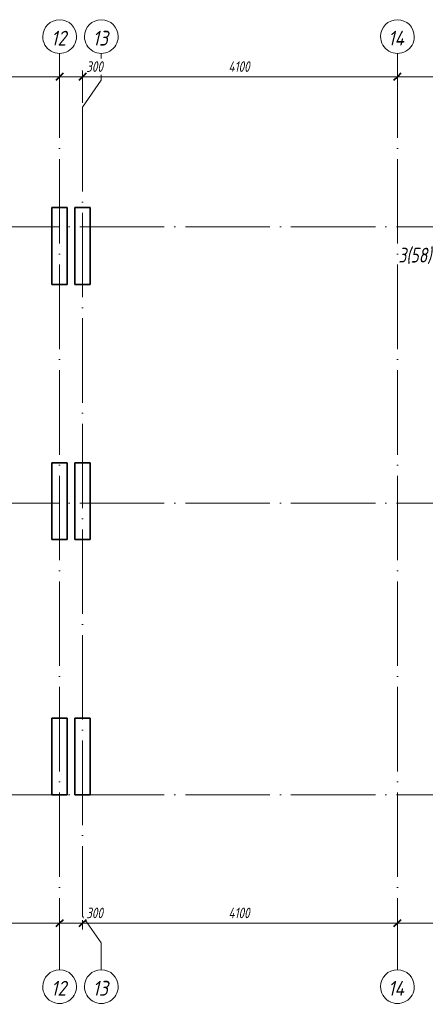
# Model space of a CAD drawing. Header units: millimetres. Extents: x 25797 to 55815, y 6273 to 19097.
# Tile 6 of 9: x 40580 to 45863, y 6273 to 19097. Entities that reach past the tile are written whole.
import ezdxf

# ---------------------------------------------------------------- set-up
doc = ezdxf.new("R2010")
doc.units = ezdxf.units.MM
doc.linetypes.add('ADSK_Линия сетки', pattern=[1375, 1100, -137.5, 0, -137.5])
doc.linetypes.add('ADSK_Пунктирная_п5', pattern=[275, 0, -275])
for name, color, linetype, lineweight in [('A-____-____-DIMS', 211, 'Continuous', 9), ('A-____-____-DIMS-55', 211, 'Continuous', 9), ('G-____-____-SYMB', 111, 'ADSK_Пунктирная_п5', 20), ('S-COLS-____-MCUT', 52, 'Continuous', 50), ('S-GRID-____-IDEN', 1, 'Continuous', 20), ('S-GRID-____-OTLN', 1, 'Continuous', 9)]:
    doc.layers.add(name, color=color, linetype=linetype, lineweight=lineweight)
doc.styles.add('GOST Common_I', font='GOST Common Italic.ttf', dxfattribs={"width": 0.9, "height": 192.5})
doc.styles.add('GOST Common_I_1', font='GOST Common Italic.ttf', dxfattribs={"width": 0.8, "height": 137.5})
doc.styles.add('GOST Common_I_2', font='GOST Common Italic.ttf', dxfattribs={"width": 0.8, "height": 192.5})
doc.dimstyles.new('ADSK_Округление_5мм__Узкий_', dxfattribs={"dimscale": 304.8, "dimtxt": 0.453694, "dimasz": 0.324803, "dimexe": 0.270669, "dimexo": 0.000592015, "dimgap": 0.072178, "dimtad": 1, "dimdec": 0, "dimlfac": 304.8, "dimrnd": 5, "dimdsep": 46, "dimtxsty": 'GOST Common_I_1', "dimblk1": 'OBLIQUE', "dimblk2": 'OBLIQUE', "dimsah": 1, "dimcen": 0.09, "dimdle": 0.270669, "dimazin": 0, "dimtfac": 1, "dimtdec": 4, "dimtix": 1, "dimtmove": 0, "dimatfit": 3, "dimfxl": 1, "dimtvp": 1, "dimtfill": 1, "dimtolj": 1, "dimtzin": 0, "dimlwd": 20, "dimlwe": 20, "dimarcsym": 2})
doc.dimstyles.new('ADSK_Округление_5мм__Узкий__1', dxfattribs={"dimscale": 304.8, "dimtxt": 0.453694, "dimasz": 0.324803, "dimexe": 0.270669, "dimexo": 0.000592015, "dimgap": 0.072178, "dimtad": 1, "dimdec": 0, "dimlfac": 304.8, "dimrnd": 5, "dimdsep": 46, "dimtxsty": 'GOST Common_I_1', "dimblk1": 'OBLIQUE', "dimblk2": 'OBLIQUE', "dimsah": 1, "dimcen": 0.09, "dimdle": 0.270669, "dimazin": 0, "dimtfac": 1, "dimtdec": 4, "dimtix": 1, "dimtmove": 1, "dimatfit": 3, "dimfxl": 1, "dimtvp": 1, "dimtfill": 1, "dimtolj": 1, "dimtzin": 0, "dimlwd": 20, "dimlwe": 20, "dimarcsym": 2})

# ---------------------------------------------------------------- blocks, each defined once
blk = doc.blocks.new('Ось сетки - Круг_Ø8 мм-6408-КЖ1_ПЭ_ВЭ15_Армирование_Горизонтальное')
at = {"layer": 'S-GRID-____-IDEN'}
for start, end in [(90, 270), (270, 90)]:
    blk.add_arc((26017, 9000), 220, start, end, dxfattribs=at)
blk = doc.blocks.new('DIMBLOCK6-КЖ1_ПЭ_ВЭ15_Армирование_Горизонтальное')
at = {"layer": 'A-____-____-DIMS-55', "lineweight": 40}
for p, q in [((37000, 7330), (36951, 7281)), ((37000, 7330), (37050, 7380)), ((41100, 7330), (41050, 7281)), ((41100, 7330), (41149, 7380))]:
    blk.add_line(p, q, dxfattribs=at)
at = {"layer": 'A-____-____-DIMS-55', "lineweight": 20}
for p, q in [((37000, 7330), (37000, 7345)), ((37000, 7330), (41100, 7330)), ((37000, 7330), (37000, 7248)), ((41100, 7330), (41100, 7345)), ((41100, 7330), (41100, 7248))]:
    blk.add_line(p, q, dxfattribs=at)
at = {"layer": 'A-____-____-DIMS-55', "color": 0, "lineweight": 20, "insert": (38900, 7532), "char_height": 137.5, "width": 360.01, "attachment_point": 1, "line_spacing_factor": 1.022761, "style": 'GOST Common_I_1', "bg_fill": 3, "box_fill_scale": 1.25, "bg_fill_color": 256, "bg_fill_true_color": 13158600, "bg_fill_transparency": 0}
blk.add_mtext('4100', dxfattribs=at)
blk = doc.blocks.new('_Oblique')
at = {"color": 0, "linetype": 'ByBlock', "lineweight": -2}
blk.add_line((-0.5, -0.5), (0.5, 0.5), dxfattribs=at)
blk = doc.blocks.new('DIMBLOCK7-КЖ1_ПЭ_ВЭ15_Армирование_Горизонтальное')
at = {"layer": 'A-____-____-DIMS-55', "lineweight": 40}
for p, q in [((41100, 7330), (41050, 7281)), ((41100, 7330), (41149, 7380)), ((41400, 7330), (41350, 7281)), ((41400, 7330), (41449, 7380))]:
    blk.add_line(p, q, dxfattribs=at)
at = {"layer": 'A-____-____-DIMS-55', "lineweight": 20}
for p, q in [((41100, 7330), (41100, 7345)), ((41100, 7330), (41400, 7330)), ((41100, 7330), (41100, 7248)), ((41420, 7330), (41250, 7330)), ((41400, 7330), (41400, 7367)), ((41400, 7330), (41400, 7248)), ((41679, 7330), (41420, 7330))]:
    blk.add_line(p, q, dxfattribs=at)
at = {"layer": 'A-____-____-DIMS-55', "color": 0, "lineweight": 20, "insert": (41447, 7532), "char_height": 137.5, "width": 278.45, "attachment_point": 1, "line_spacing_factor": 1.022761, "style": 'GOST Common_I_1', "bg_fill": 3, "box_fill_scale": 1.25, "bg_fill_color": 256, "bg_fill_true_color": 13158600, "bg_fill_transparency": 0}
blk.add_mtext('300', dxfattribs=at)
blk = doc.blocks.new('DIMBLOCK8-КЖ1_ПЭ_ВЭ15_Армирование_Горизонтальное')
at = {"layer": 'A-____-____-DIMS-55', "lineweight": 40}
for p, q in [((41400, 7330), (41350, 7281)), ((41400, 7330), (41449, 7380)), ((45500, 7330), (45451, 7281)), ((45500, 7330), (45550, 7380))]:
    blk.add_line(p, q, dxfattribs=at)
at = {"layer": 'A-____-____-DIMS-55', "lineweight": 20}
for p, q in [((41400, 7330), (41400, 7367)), ((41400, 7330), (45500, 7330)), ((41400, 7330), (41400, 7248)), ((45500, 7330), (45500, 7345)), ((45500, 7330), (45500, 7248))]:
    blk.add_line(p, q, dxfattribs=at)
at = {"layer": 'A-____-____-DIMS-55', "color": 0, "lineweight": 20, "insert": (43300, 7532), "char_height": 137.5, "width": 360.01, "attachment_point": 1, "line_spacing_factor": 1.022761, "style": 'GOST Common_I_1', "bg_fill": 3, "box_fill_scale": 1.25, "bg_fill_color": 256, "bg_fill_true_color": 13158600, "bg_fill_transparency": 0}
blk.add_mtext('4100', dxfattribs=at)
blk = doc.blocks.new('DIMBLOCK9-КЖ1_ПЭ_ВЭ15_Армирование_Горизонтальное')
at = {"layer": 'A-____-____-DIMS-55', "lineweight": 40}
for p, q in [((45500, 7330), (45451, 7281)), ((45500, 7330), (45550, 7380)), ((47250, 7330), (47201, 7281)), ((47250, 7330), (47300, 7380))]:
    blk.add_line(p, q, dxfattribs=at)
at = {"layer": 'A-____-____-DIMS-55', "lineweight": 20}
for p, q in [((45500, 7330), (45500, 7345)), ((45500, 7330), (47250, 7330)), ((45500, 7330), (45500, 7248)), ((47250, 7330), (47250, 7345)), ((47250, 7330), (47250, 7248))]:
    blk.add_line(p, q, dxfattribs=at)
at = {"layer": 'A-____-____-DIMS-55', "color": 0, "lineweight": 20, "insert": (46231, 7532), "char_height": 137.5, "width": 345.95, "attachment_point": 1, "line_spacing_factor": 1.022761, "style": 'GOST Common_I_1', "bg_fill": 3, "box_fill_scale": 1.25, "bg_fill_color": 256, "bg_fill_true_color": 13158600, "bg_fill_transparency": 0}
blk.add_mtext('1750', dxfattribs=at)
blk = doc.blocks.new('DIMBLOCK18-КЖ1_ПЭ_ВЭ15_Армирование_Горизонтальное')
at = {"layer": 'A-____-____-DIMS-55', "lineweight": 40}
for p, q in [((37000, 18354), (36951, 18304)), ((37000, 18354), (37050, 18403)), ((41100, 18354), (41051, 18304)), ((41100, 18354), (41150, 18403))]:
    blk.add_line(p, q, dxfattribs=at)
at = {"layer": 'A-____-____-DIMS-55', "lineweight": 20}
for p, q in [((37000, 18354), (37000, 18369)), ((37000, 18354), (41100, 18354)), ((37000, 18354), (37000, 18271)), ((41100, 18354), (41100, 18369)), ((41100, 18354), (41100, 18271))]:
    blk.add_line(p, q, dxfattribs=at)
at = {"layer": 'A-____-____-DIMS-55', "color": 0, "lineweight": 20, "insert": (38900, 18555), "char_height": 137.5, "width": 360.01, "attachment_point": 1, "line_spacing_factor": 1.022761, "style": 'GOST Common_I_1', "bg_fill": 3, "box_fill_scale": 1.25, "bg_fill_color": 256, "bg_fill_true_color": 13158600, "bg_fill_transparency": 0}
blk.add_mtext('4100', dxfattribs=at)
blk = doc.blocks.new('DIMBLOCK19-КЖ1_ПЭ_ВЭ15_Армирование_Горизонтальное')
at = {"layer": 'A-____-____-DIMS-55', "lineweight": 40}
for p, q in [((41100, 18354), (41051, 18304)), ((41100, 18354), (41150, 18403)), ((41400, 18354), (41350, 18304)), ((41400, 18354), (41449, 18403))]:
    blk.add_line(p, q, dxfattribs=at)
at = {"layer": 'A-____-____-DIMS-55', "lineweight": 20}
for p, q in [((41100, 18354), (41100, 18369)), ((41100, 18354), (41400, 18354)), ((41100, 18354), (41100, 18271)), ((41420, 18354), (41250, 18354)), ((41400, 18354), (41400, 18436)), ((41400, 18354), (41400, 18014)), ((41679, 18354), (41420, 18354))]:
    blk.add_line(p, q, dxfattribs=at)
at = {"layer": 'A-____-____-DIMS-55', "color": 0, "lineweight": 20, "insert": (41447, 18555), "char_height": 137.5, "width": 278.45, "attachment_point": 1, "line_spacing_factor": 1.022761, "style": 'GOST Common_I_1', "bg_fill": 3, "box_fill_scale": 1.25, "bg_fill_color": 256, "bg_fill_true_color": 13158600, "bg_fill_transparency": 0}
blk.add_mtext('300', dxfattribs=at)
blk = doc.blocks.new('DIMBLOCK20-КЖ1_ПЭ_ВЭ15_Армирование_Горизонтальное')
at = {"layer": 'A-____-____-DIMS-55', "lineweight": 40}
for p, q in [((41400, 18354), (41350, 18304)), ((41400, 18354), (41449, 18403)), ((45500, 18354), (45451, 18304)), ((45500, 18354), (45550, 18403))]:
    blk.add_line(p, q, dxfattribs=at)
at = {"layer": 'A-____-____-DIMS-55', "lineweight": 20}
for p, q in [((41400, 18354), (41400, 18436)), ((41400, 18354), (45500, 18354)), ((41400, 18354), (41400, 18014)), ((45500, 18354), (45500, 18369)), ((45500, 18354), (45500, 18271))]:
    blk.add_line(p, q, dxfattribs=at)
at = {"layer": 'A-____-____-DIMS-55', "color": 0, "lineweight": 20, "insert": (43300, 18555), "char_height": 137.5, "width": 360.01, "attachment_point": 1, "line_spacing_factor": 1.022761, "style": 'GOST Common_I_1', "bg_fill": 3, "box_fill_scale": 1.25, "bg_fill_color": 256, "bg_fill_true_color": 13158600, "bg_fill_transparency": 0}
blk.add_mtext('4100', dxfattribs=at)
blk = doc.blocks.new('DIMBLOCK21-КЖ1_ПЭ_ВЭ15_Армирование_Горизонтальное')
at = {"layer": 'A-____-____-DIMS-55', "lineweight": 40}
for p, q in [((45500, 18354), (45451, 18304)), ((45500, 18354), (45550, 18403)), ((47250, 18354), (47201, 18304)), ((47250, 18354), (47300, 18403))]:
    blk.add_line(p, q, dxfattribs=at)
at = {"layer": 'A-____-____-DIMS-55', "lineweight": 20}
for p, q in [((45500, 18354), (45500, 18369)), ((45500, 18354), (47250, 18354)), ((45500, 18354), (45500, 18271)), ((47250, 18354), (47250, 18369)), ((47250, 18354), (47250, 18271))]:
    blk.add_line(p, q, dxfattribs=at)
at = {"layer": 'A-____-____-DIMS-55', "color": 0, "lineweight": 20, "insert": (46231, 18555), "char_height": 137.5, "width": 345.95, "attachment_point": 1, "line_spacing_factor": 1.022761, "style": 'GOST Common_I_1', "bg_fill": 3, "box_fill_scale": 1.25, "bg_fill_color": 256, "bg_fill_true_color": 13158600, "bg_fill_transparency": 0}
blk.add_mtext('1750', dxfattribs=at)

msp = doc.modelspace()

# ---------------------------------------------------------------- linework, layer by layer
at = {"layer": 'S-COLS-____-MCUT', "lineweight": 35}
for p, q in [((41199.9984, 16650.001), (40999.9984, 16650.001)), ((40999.9984, 16650.001), (40999.9984, 15650.001)), ((41199.9984, 15650.001), (41199.9984, 16650.001)), ((41499.9992, 16650.001), (41299.9992, 16650.001)), ((41299.9992, 16650.001), (41299.9992, 15650.001)), ((41499.9992, 15650.001), (41499.9992, 16650.001)), ((40999.9984, 15650.001), (41199.9984, 15650.001)), ((41299.9992, 15650.001), (41499.9992, 15650.001)), ((41199.9984, 13325.0005), (40999.9984, 13325.0005)), ((40999.9984, 13325.0005), (40999.9984, 12325.0005)), ((41199.9984, 12325.0005), (41199.9984, 13325.0005)), ((41499.9992, 13325.0005), (41299.9992, 13325.0005)), ((41299.9992, 13325.0005), (41299.9992, 12325.0005)), ((41499.9992, 12325.0005), (41499.9992, 13325.0005)), ((40999.9984, 12325.0005), (41199.9984, 12325.0005)), ((41299.9992, 12325.0005), (41499.9992, 12325.0005)), ((41199.9984, 10000), (40999.9984, 10000)), ((40999.9984, 10000), (40999.9984, 9000)), ((41199.9984, 9000), (41199.9984, 10000)), ((41499.9992, 10000), (41299.9992, 10000)), ((41299.9992, 10000), (41299.9992, 9000)), ((41499.9992, 9000), (41499.9992, 10000)), ((40999.9984, 9000), (41199.9984, 9000)), ((41299.9992, 9000), (41499.9992, 9000))]:
    msp.add_line(p, q, dxfattribs=at)
at = {"layer": 'S-GRID-____-OTLN', "linetype": 'ADSK_Линия сетки'}
for p, q in [((41100, 18657.131), (41100, 6723.1038)), ((45500, 18657.131), (45500, 6723.1038)), ((41400, 17958.631), (41400, 7421.6038)), ((26237.1095, 16400.001), (55197.9827, 16400.001)), ((26237.1095, 12800.001), (55197.9827, 12800.001)), ((26237.1095, 9000), (55197.9827, 9000))]:
    msp.add_line(p, q, dxfattribs=at)
at = {"layer": 'S-GRID-____-OTLN'}
for p, q in [((41643.0638, 18307.881), (41643.0638, 18657.131)), ((41400, 17958.631), (41643.0638, 18307.881)), ((41400, 7421.6038), (41643.0638, 7072.3538)), ((41643.0638, 7072.3538), (41643.0638, 6723.1038))]:
    msp.add_line(p, q, dxfattribs=at)

# ---------------------------------------------------------------- block references
at = {"layer": 'S-GRID-____-IDEN', "rotation": 269.9999999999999}
for p in [(32100, 44894.2405), (32643.0638, 44894.2405), (36500, 44894.2405), (32100, 32520.2133), (32643.0638, 32520.2133), (36500, 32520.2133)]:
    msp.add_blockref('Ось сетки - Круг_Ø8 мм-6408-КЖ1_ПЭ_ВЭ15_Армирование_Горизонтальное', p, dxfattribs=at)

# ---------------------------------------------------------------- texts
at = {"layer": 'G-____-____-SYMB', "linetype": 'Continuous', "lineweight": 9, "insert": (45512.6272, 16126.9024), "char_height": 192.5, "width": 567.915425, "attachment_point": 1, "style": 'GOST Common_I_2'}
msp.add_mtext('3(58)', dxfattribs=at)
at = {"layer": 'S-GRID-____-IDEN', "lineweight": 9, "char_height": 192.5, "attachment_point": 1, "style": 'GOST Common_I'}
for s, insert, width in [('12', (40989.0819, 18952.6345), 261.911306), ('13', (41530.4132, 18952.6345), 265.879659), ('14', (45379.1819, 18952.6345), 285.721425), ('12', (40989.0819, 6578.6073), 261.911306), ('13', (41530.4132, 6578.6073), 265.879659), ('14', (45379.1819, 6578.6073), 285.721425)]:
    msp.add_mtext(s, dxfattribs=dict(at, insert=insert, width=width))

# ---------------------------------------------------------------- next in the draw order: dimensions: what is measured, and where the dimension line sits
at = {"layer": 'A-____-____-DIMS', "lineweight": 20}
for base, p1, p2, picture, middle in [((41100, 18353.6425), (37000, 18423.6461), (41100, 18423.6461), 'DIMBLOCK18-КЖ1_ПЭ_ВЭ15_Армирование_Горизонтальное', (39050, 18444.3925)), ((41100, 7330.4283), (37000, 7400.4319), (41100, 7400.4319), 'DIMBLOCK6-КЖ1_ПЭ_ВЭ15_Армирование_Горизонтальное', (39050, 7421.1783))]:
    dim = msp.add_linear_dim(base=base, p1=p1, p2=p2, dimstyle='ADSK_Округление_5мм__Узкий_', override={"dimpost": '<>', "dimfxl": 4100}, dxfattribs=at)
    dim.commit()
    dim.dimension.update_dxf_attribs({"geometry": picture, "text_midpoint": middle})

# ---------------------------------------------------------------- next in the draw order: dimensions: what is measured, and where the dimension line sits
for base, p1, p2, override, picture, middle in [((41400, 18353.6425), (41100, 18423.6461), (41400, 17958.631), {"dimpost": '<>', "dimfxl": 553.388683}, 'DIMBLOCK19-КЖ1_ПЭ_ВЭ15_Армирование_Горизонтальное', (41586.5539, 18463.6648)), ((41400, 7330.4283), (41100, 7400.4319), (41400, 7421.6038), {"dimpost": '<>', "dimfxl": 300.746154}, 'DIMBLOCK7-КЖ1_ПЭ_ВЭ15_Армирование_Горизонтальное', (41586.5539, 7440.4505))]:
    dim = msp.add_linear_dim(base=base, p1=p1, p2=p2, dimstyle='ADSK_Округление_5мм__Узкий__1', override=override, dxfattribs=at)
    dim.commit()
    dim.dimension.update_dxf_attribs({"geometry": picture, "text_midpoint": middle, "dimtype": 160})

# ---------------------------------------------------------------- next in the draw order: dimensions: what is measured, and where the dimension line sits
for base, p1, p2, override, picture, middle in [((45500, 18353.6425), (41400, 17958.631), (45500, 18423.6461), {"dimpost": '<>', "dimfxl": 4126.286349}, 'DIMBLOCK20-КЖ1_ПЭ_ВЭ15_Армирование_Горизонтальное', (43450, 18444.3925)), ((45500, 7330.4283), (41400, 7421.6038), (45500, 7400.4319), {"dimpost": '<>', "dimfxl": 4100.054664}, 'DIMBLOCK8-КЖ1_ПЭ_ВЭ15_Армирование_Горизонтальное', (43450, 7421.1783))]:
    dim = msp.add_linear_dim(base=base, p1=p1, p2=p2, dimstyle='ADSK_Округление_5мм__Узкий_', override=override, dxfattribs=at)
    dim.commit()
    dim.dimension.update_dxf_attribs({"geometry": picture, "text_midpoint": middle})

# ---------------------------------------------------------------- next in the draw order: dimensions: what is measured, and where the dimension line sits
for base, p1, p2, picture, middle in [((47250, 18353.6425), (45500, 18423.6461), (47250, 18423.6461), 'DIMBLOCK21-КЖ1_ПЭ_ВЭ15_Армирование_Горизонтальное', (46375, 18444.3925)), ((47250, 7330.4283), (45500, 7400.4319), (47250, 7400.4319), 'DIMBLOCK9-КЖ1_ПЭ_ВЭ15_Армирование_Горизонтальное', (46375, 7421.1783))]:
    dim = msp.add_linear_dim(base=base, p1=p1, p2=p2, dimstyle='ADSK_Округление_5мм__Узкий_', override={"dimpost": '<>', "dimfxl": 1750}, dxfattribs=at)
    dim.commit()
    dim.dimension.update_dxf_attribs({"geometry": picture, "text_midpoint": middle})

doc.saveas('drawing.dxf')
